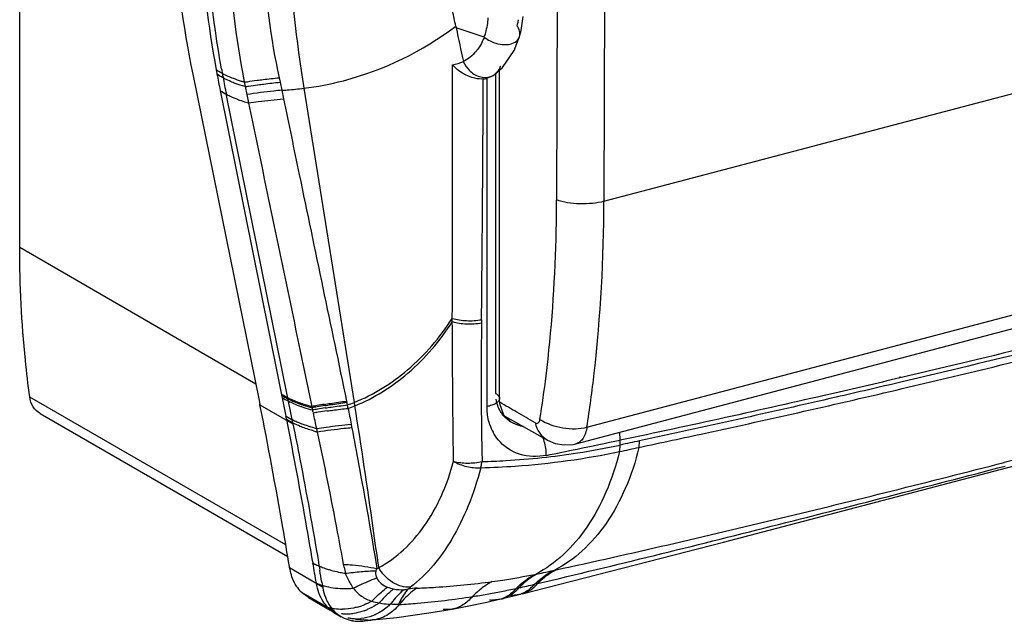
# Model space of a CAD drawing. Header units: millimetres. Extents: x 4 to 353, y -234 to 724.
# Tile 1 of 10: x 4 to 175, y -234 to -129. Entities that reach past the tile are written whole.
import ezdxf

# ---------------------------------------------------------------- set-up
doc = ezdxf.new("R2010")
doc.units = ezdxf.units.MM
doc.header["$LTSCALE"] = 30.734
doc.layers.get('0').update_dxf_attribs({"linetype": 'CONTINUOUS'})

msp = doc.modelspace()

# ---------------------------------------------------------------- linework, layer by layer
at = {"color": 7, "linetype": 'Continuous'}
for p, q in [((4.23, -168.61), (4.23, 532.4)), ((97.58, -160.33), (98.01, -37.47)), ((34.3, -138.47), (45.85, -195.19)), ((100.94, -202.71), (338.69, -139.99)), ((51.59, -198.51), (40.14, -141.9)), ((50.48, -220.28), (5.98, -194.59)), ((45.85, -195.19), (45.98, -195.83)), ((46, -195.95), (45.98, -195.83)), ((7.77, -197.47), (50.83, -222.34)), ((88.59, -197.89), (95.97, -202.07)), ((51.71, -199.12), (51.74, -199.27)), ((100.94, -202.71), (100.94, -202.71)), ((56.17, -223.29), (56.2, -223.45)), ((56.17, -223.29), (56.2, -223.45)), ((56.75, -226.78), (56.81, -227.11)), ((54.41, -229.47), (53.12, -228.47)), ((54.41, -229.47), (58.2, -231.66)), ((58.83, -232.03), (60.13, -232.78)), ((65.07, -233.38), (65.58, -233.32)), ((65.07, -233.41), (65.3, -233.39)), ((65.3, -233.39), (65.58, -233.35))]:
    msp.add_line(p, q, dxfattribs=at)
at = {"color": 9, "linetype": 'Continuous'}
for p, q in [((106.22, -37.68), (105.8, -160.56)), ((105.8, -160.56), (343.48, -97.86)), ((84.99, -132), (80.1, -130.41)), ((91.13, -131.89), (91.13, -131.89)), ((86.77, -138.52), (86.78, -138.5)), ((86.97, -138.23), (86.97, -193.97)), ((102.85, -199.82), (340.6, -137.1)), ((43.28, -139.84), (43.44, -140.62)), ((49.32, -139.07), (49.49, -139.85)), ((49.49, -139.85), (49.78, -141.25)), ((85.46, -139.17), (85.46, -196.25)), ((43.44, -140.62), (43.72, -141.99)), ((43.72, -141.99), (44.02, -143.46)), ((49.78, -141.25), (50.09, -142.73)), ((53.61, -140.9), (62.4, -195.52)), ((45.26, -192.33), (4.23, -168.61)), ((84.46, -194.85), (84.46, -195.55)), ((84.47, -194.85), (84.47, -195.55)), ((87.65, -194.85), (87.65, -194.85)), ((46, -195.95), (51.74, -199.27)), ((55.03, -196.24), (55.08, -196.45)), ((55.24, -197.2), (55.28, -197.37)), ((89.66, -198.95), (89.66, -198.95)), ((108.63, -202.94), (108.63, -202.07)), ((175.35, -205.96), (175.4, -205.94)), ((51.16, -224.25), (56.89, -227.58)), ((93.8, -225.42), (94.25, -225.33)), ((96.99, -224.75), (97.51, -224.64)), ((94.27, -227.02), (93.75, -227.15)), ((53.12, -228.47), (58.84, -231.77)), ((91, -227.77), (90.55, -227.87)), ((91.03, -228.91), (91.02, -228.91)), ((91.55, -228.78), (91.55, -228.78)), ((87.61, -229.76), (87.61, -229.76))]:
    msp.add_line(p, q, dxfattribs=at)
at = {"color": 6, "linetype": 'Continuous'}
for p, q in [((86.53, -138.69), (86.77, -138.52)), ((86.78, -138.5), (88.19, -137.27)), ((87.65, -194.85), (87.65, -137.75)), ((85.46, -139.17), (86.53, -138.69)), ((39.08, -141.28), (50.52, -197.89)), ((79.44, -181.47), (79.44, -180.91)), ((84.52, -181.14), (84.51, -181.7)), ((157.42, -191.16), (157.15, -191.22)), ((157.51, -191.21), (157.23, -191.27)), ((163.44, -210.17), (199.41, -200.62)), ((175.4, -205.94), (188.49, -202.54)), ((88.65, -229.52), (90.58, -229.04)), ((90.58, -229.04), (91.03, -228.93)), ((85.42, -230.26), (87.61, -229.76)), ((87.61, -229.76), (88.09, -229.65)), ((88.1, -229.65), (88.65, -229.52)), ((62.58, -233.19), (65.07, -233.36))]:
    msp.add_line(p, q, dxfattribs=at)
for points in [[(91.13, -131.89), (91.4, -130.87), (91.78, -128.45)], [(88.19, -137.27), (90.21, -134.32), (91.13, -131.89)], [(89.66, -198.95), (88.41, -197.72), (87.71, -195.76), (87.65, -194.85)], [(91.56, -228.79), (126.56, -219.8), (163.44, -210.17)], [(79.41, -231.46), (81.73, -231.03), (85.42, -230.26)], [(65.59, -233.34), (69.79, -232.9), (75.37, -232.14), (79.41, -231.46)]]:
    msp.add_lwpolyline(points, dxfattribs=at)
at = {"color": 7, "linetype": 'Continuous'}
msp.add_lwpolyline([(95.97, -202.07), (97.32, -202.65), (98.88, -202.92), (100.44, -202.83), (100.94, -202.71)], dxfattribs=at)
at = {"color": 9, "linetype": 'Continuous'}
msp.add_lwpolyline([(90.74, -227.83), (90.68, -227.84), (90.62, -227.85), (90.55, -227.87)], dxfattribs=at)
at = {"color": 6, "linetype": 'Continuous'}
for centre, radius, start, end in [((421.63, -60.39), 348.63, 191.5864, 192.57), ((223.63, -103.94), 188.29, 190.3246, 190.5616), ((224.7, -103.74), 189.38, 190.5622, 191.4334), ((-135.71, -235.55), 190, 11.2434, 11.4328), ((-372.77, 2078.97), 2331.28, 281.59503, 281.7289), ((-369.21, 2061.85), 2313.8, 281.72883, 281.91851), ((-1161.5, -430.72), 1234.24, 9.50366, 9.66762), ((62.23, -226.89), 6.15, 223.2193, 225.6281), ((62.05, -227.07), 5.9, 225.5875, 236.1314), ((61.95, -227.21), 5.73, 236.1983, 237.0565), ((65.08, -227.41), 5.95, 259.4581, 269.9161), ((65.07, -227.62), 5.74, 269.9881, 271.7721), ((65.07, -227.65), 5.71, 271.773, 272.5913), ((65.07, -227.67), 5.69, 272.5909, 275.1905)]:
    msp.add_arc(centre, radius, start, end, dxfattribs=at)
at = {"color": 9, "linetype": 'Continuous'}
for centre, radius, start, end in [((89.66, -131.47), 1.53, 335.3864, 343.944), ((85.16, -136.28), 2.75, 299.6706, 302.2382), ((85.15, -136.27), 2.77, 302.2404, 305.8469), ((85.11, -136.22), 2.84, 306.2318, 315.85), ((84.51, -135.81), 3.56, 333.2476, 339.8469), ((-6339.63, -113.86), 6424.5, 359.400019, 359.773276), ((85.17, -136.31), 2.73, 289.1381, 299.6706), ((51.19, -118.52), 25.95, 252.9333, 253.9635), ((13008.48, 2533.27), 13237.9, 191.665792, 191.899134), ((944.44, -191.82), 859.99, 179.32568, 180.2018), ((55.38, -185.44), 10.3, 236.8933, 237.6029), ((55.7, -184.94), 10.9, 237.6086, 238.9238), ((86.61, -375.43), 181.95, 99.7077, 99.9945), ((86.52, -375.22), 181.52, 99.6918, 99.9763), ((-115.66, -234.66), 174.96, 12.4841, 12.6171), ((83.39, -365.69), 171.19, 99.1954, 99.4908), ((-59.7, -223.2), 117.85, 12.746, 12.9226), ((83.79, -358.88), 165.17, 99.2591, 99.7106), ((83.72, -358.74), 164.8, 99.2393, 99.6948), ((80.53, -347.98), 153.25, 98.7027, 99.1993), ((-82.68, -225.62), 146.9, 11.6445, 11.8269), ((50.19, -164.9), 32.96, 289.5223, 291.7489), ((-50.01, -218.64), 113.5, 11.2192, 11.5232), ((50.27, -165.75), 32.74, 289.7381, 291.9396), ((791.65, -58.96), 743.17, 190.66944, 190.88665), ((-186.03, -235.78), 251.67, 9.0694, 9.2064), ((595.72, -193.21), 511.26, 180.2623, 181.4128), ((80.31, -355.29), 159.89, 98.7011, 99.0036), ((-175.5, -249.22), 236.53, 11.9976, 12.6612), ((78.16, -341.26), 145.7, 98.0819, 98.7032), ((62.93, -172.65), 28.3, 254.6516, 255.5427), ((-156.35, -245.03), 216.93, 11.8009, 11.9669), ((94.11, -196.69), 8.58, 198.4433, 207.8528), ((63.05, -173.4), 28.16, 253.9801, 255.5057), ((80.29, -69.29), 136.63, 278.814, 281.9716), ((45.4, -227.01), 15.5, 10.5174, 12.4164), ((61.55, -212.02), 13.06, 253.075, 255.7127), ((64.94, -200.4), 25.18, 258.6081, 260.6184), ((57.81, -207.74), 18.72, 297.0689, 298.1391), ((54.84, -30.33), 198.94, 281.4256, 282.2311), ((70.79, -220.52), 7.58, 249.7096, 258.1772), ((52.18, -51.27), 180.72, 282.4041, 283.2986), ((60.71, -213.25), 14.65, 267.0503, 271.6731), ((60.69, -212.32), 15.58, 271.6369, 272.7178), ((60.65, -211.67), 16.23, 272.7291, 275.4929), ((59.27, -210.88), 21.17, 306.1734, 307.5551), ((78.75, -288.96), 61.39, 95.0905, 96.538), ((94.33, -240.48), 15.98, 130.1874, 135.522), ((60.18, -86.69), 144.4, 279.0621, 279.5784), ((61.33, -93.5), 137.49, 279.5788, 280.0962), ((57.93, -74.79), 156.51, 280.1236, 281.0712), ((55.04, -59.47), 172.1, 281.035, 281.9089), ((86.98, -224.96), 4.83, 283.4132, 295.3175), ((85.03, -223.17), 7.26, 317.2931, 319.6045), ((85.81, -223.37), 6.8, 313.6033, 318.0004), ((85.48, -223.07), 7.26, 317.9724, 319.5906), ((89.88, -224.43), 4.64, 284.3122, 291.0086), ((90.36, -224.09), 4.83, 284.3612, 294.3799), ((60.04, -220.51), 11, 285.0623, 289.5237), ((86.49, -224.46), 5.43, 263.7167, 267.9202), ((86.52, -225.1), 4.79, 283.1892, 289.0455), ((86.5, -225.06), 4.84, 289.0561, 292.8755), ((86.46, -224.95), 4.95, 292.8734, 295.3901), ((60.28, -222.55), 8.92, 253.485, 261.2805), ((60.32, -222.24), 9.23, 261.309, 270.2402), ((61.07, -223.8), 8.49, 264.0502, 265.4697), ((61.08, -223.69), 8.6, 265.4857, 272.4963), ((61.06, -223.47), 8.82, 272.5028, 278.3795), ((60.71, -222.2), 10.15, 289.8052, 292.7103), ((62.93, -225.69), 7.45, 257.3125, 258.9387), ((62.92, -225.78), 7.36, 258.9343, 263.5513), ((62.9, -225.87), 7.27, 263.5673, 274.7088), ((62.9, -225.87), 7.27, 274.7267, 275.4923)]:
    msp.add_arc(centre, radius, start, end, dxfattribs=at)
at = {"color": 7, "linetype": 'Continuous'}
for centre, radius, start, end in [((224.31, -104.63), 187.9, 190.078, 190.3164), ((225.22, -104.46), 188.83, 190.3169, 191.1944), ((225.92, -104.33), 189.54, 191.194, 191.4324), ((-184.06, -159.4), 281.64, 358.4395, 359.8104), ((-134.64, -236.18), 190, 11.2478, 11.4373), ((-922.37, -388.76), 992.43, 9.39355, 9.51695), ((57.91, -223.9), 6.62, 212.4148, 223.6039), ((63.62, -227.21), 6.6, 216.6587, 223.6438), ((63.15, -227.61), 5.98, 224.0168, 225.4291), ((63.11, -227.65), 5.93, 225.4249, 230.5991), ((63.06, -227.71), 5.86, 230.6027, 235.4899), ((63.04, -227.75), 5.81, 235.4953, 237.194), ((63.02, -227.77), 5.78, 237.1934, 239.9679), ((63.01, -227.79), 5.76, 239.9689, 241.8376), ((63.12, -227.43), 6.13, 256.3906, 260.3142), ((48.95, -87.89), 146.41, 275.8645, 276.3189)]:
    msp.add_arc(centre, radius, start, end, dxfattribs=at)
for points, knots in [([(30.73, -104.28), (30.73, -107.05), (31.05, -118.52), (32.57, -129.95), (34.3, -138.47)], [0, 0, 0, 0, 0.24206, 1, 1, 1, 1]), ([(39.31, -137.51), (38.86, -134.98), (37.31, -125.1), (36.57, -115.08), (36.57, -107.64)], [0, 0, 0, 0, 0.256561, 1, 1, 1, 1]), ([(94.68, -198.47), (95.08, -195.96), (96.53, -185.55), (97.26, -175.04), (97.48, -167.07)], [0, 0, 0, 0, 0.242026, 1, 1, 1, 1]), ([(5.98, -194.58), (5.69, -192.46), (4.65, -183.84), (4.23, -175.15), (4.23, -168.61)], [0, 0, 0, 0, 0.246495, 1, 1, 1, 1]), ([(7.77, -197.47), (7.28, -197.19), (6.43, -196.32), (6.06, -195.18), (5.98, -194.58)], [0, 0, 0, 0, 0.478243, 1, 1, 1, 1]), ([(51.12, -224.05), (50.75, -221.79), (49.15, -212.41), (47.43, -203.04), (46, -195.95)], [0, 0, 0, 0, 0.240325, 1, 1, 1, 1]), ([(93.83, -199.08), (93.92, -199.13), (94.11, -199.2), (94.41, -199.1), (94.6, -198.83), (94.66, -198.6), (94.68, -198.47)], [0, 0, 0, 0, 0.236703, 0.448119, 0.692596, 1, 1, 1, 1]), ([(51.74, -199.27), (52.15, -201.31), (53.73, -209.3), (55.16, -217.32), (56.17, -223.29)], [0, 0, 0, 0, 0.256125, 1, 1, 1, 1]), ([(52.33, -227.45), (52.18, -227.22), (51.63, -226.22), (51.31, -225.11), (51.16, -224.25)], [0, 0, 0, 0, 0.238004, 1, 1, 1, 1]), ([(56.9, -227.58), (56.93, -227.77), (57.08, -228.51), (57.31, -229.24), (57.53, -229.76)], [0, 0, 0, 0, 0.259267, 1, 1, 1, 1]), ([(57.53, -229.76), (57.58, -229.89), (57.8, -230.37), (58.09, -230.84), (58.32, -231.16)], [0, 0, 0, 0, 0.253787, 1, 1, 1, 1]), ([(62.09, -233.48), (62.24, -233.51), (62.84, -233.59), (63.46, -233.58), (63.91, -233.54)], [0, 0, 0, 0, 0.245713, 1, 1, 1, 1])]:
    msp.add_open_spline(points, degree=3, knots=knots, dxfattribs=at)
at = {"color": 6, "linetype": 'Continuous'}
for points, knots in [([(35.51, -107.03), (35.51, -109.52), (35.77, -119.79), (36.99, -130.03), (38.38, -137.69)], [0, 0, 0, 0, 0.242545, 1, 1, 1, 1]), ([(84.82, -139.28), (84.34, -139.32), (82.32, -139.13), (80.47, -137.96), (79.47, -136.81)], [0, 0, 0, 0, 0.242282, 1, 1, 1, 1]), ([(219.92, -175.53), (214.8, -176.91), (194.06, -182.38), (173.23, -187.52), (157.51, -191.21)], [0, 0, 0, 0, 0.247136, 1, 1, 1, 1]), ([(157.23, -191.27), (153.23, -192.22), (137.06, -195.96), (120.85, -199.53), (108.63, -202.11)], [0, 0, 0, 0, 0.248064, 1, 1, 1, 1]), ([(55.22, -223.45), (54.87, -221.44), (53.43, -213.11), (51.9, -204.79), (50.65, -198.51)], [0, 0, 0, 0, 0.242049, 1, 1, 1, 1]), ([(108.63, -202.07), (108.63, -201.96), (108.62, -201.51), (108.58, -201.06), (108.52, -200.72)], [0, 0, 0, 0, 0.241031, 1, 1, 1, 1]), ([(57.74, -231.1), (57.49, -230.84), (56.53, -229.62), (56, -228.1), (55.8, -226.94)], [0, 0, 0, 0, 0.236674, 1, 1, 1, 1]), ([(73.3, -227.81), (73.02, -228), (71.88, -228.82), (70.87, -229.83), (70.22, -230.68)], [0, 0, 0, 0, 0.242338, 1, 1, 1, 1]), ([(70.22, -230.68), (69.6, -231.41), (68.23, -232.66), (66.44, -233.26), (65.59, -233.34)], [0, 0, 0, 0, 0.527752, 1, 1, 1, 1])]:
    msp.add_open_spline(points, degree=3, knots=knots, dxfattribs=at)
at = {"color": 9, "linetype": 'Continuous'}
for points, knots in [([(50.7, -107.7), (50.73, -110.42), (51.09, -121.53), (52.29, -132.61), (53.61, -140.9)], [0, 0, 0, 0, 0.244396, 1, 1, 1, 1]), ([(40.21, -109.05), (40.21, -111.55), (40.49, -121.87), (41.79, -132.16), (43.28, -139.84)], [0, 0, 0, 0, 0.242198, 1, 1, 1, 1]), ([(46.32, -111.39), (46.32, -113.64), (46.6, -122.93), (47.86, -132.18), (49.32, -139.07)], [0, 0, 0, 0, 0.242346, 1, 1, 1, 1]), ([(84.99, -132), (85.08, -131.74), (85.44, -130.66), (85.63, -129.53), (85.69, -128.67)], [0, 0, 0, 0, 0.239564, 1, 1, 1, 1]), ([(90.91, -128.98), (90.9, -129.07), (90.82, -129.42), (90.72, -129.77), (90.65, -130.03)], [0, 0, 0, 0, 0.2557, 1, 1, 1, 1]), ([(91.13, -131.89), (91.22, -131.6), (91.2, -130.9), (90.86, -130.31), (90.65, -130.03)], [0, 0, 0, 0, 0.462291, 1, 1, 1, 1]), ([(53.61, -140.91), (55.94, -140.63), (65.35, -138.8), (74.29, -134.48), (80.04, -130.09)], [0, 0, 0, 0, 0.244569, 1, 1, 1, 1]), ([(84.99, -132), (84.93, -132.15), (84.69, -132.74), (84.4, -133.31), (84.14, -133.71)], [0, 0, 0, 0, 0.256366, 1, 1, 1, 1]), ([(84.99, -132), (85.08, -132.07), (85.47, -132.39), (85.91, -132.64), (86.25, -132.8)], [0, 0, 0, 0, 0.240478, 1, 1, 1, 1]), ([(86.25, -132.8), (86.72, -133.02), (87.69, -133.32), (89.12, -133.36), (90.34, -133), (90.91, -132.42), (91.05, -132.11)], [0, 0, 0, 0, 0.293112, 0.567803, 0.803169, 1, 1, 1, 1]), ([(84.14, -133.71), (83.96, -133.98), (83.22, -135.01), (82.19, -135.84), (81.35, -136.26)], [0, 0, 0, 0, 0.259465, 1, 1, 1, 1]), ([(79.44, -180.91), (79.45, -177.23), (79.47, -162.53), (79.47, -147.83), (79.47, -136.81)], [0, 0, 0, 0, 0.250185, 1, 1, 1, 1]), ([(39.73, -138.49), (39.61, -138.42), (39.15, -138.18), (38.7, -137.91), (38.38, -137.69)], [0, 0, 0, 0, 0.262468, 1, 1, 1, 1]), ([(41.53, -139.99), (41.24, -139.88), (40.2, -139.45), (39.2, -138.92), (38.53, -138.45)], [0, 0, 0, 0, 0.272926, 1, 1, 1, 1]), ([(41.38, -139.21), (41.23, -139.16), (40.68, -138.94), (40.13, -138.69), (39.73, -138.49)], [0, 0, 0, 0, 0.260415, 1, 1, 1, 1]), ([(82.35, -137.74), (82.85, -138.25), (84.01, -139.05), (85.47, -139.09), (86.06, -138.88)], [0, 0, 0, 0, 0.530091, 1, 1, 1, 1]), ([(43.28, -139.85), (43.11, -139.8), (42.47, -139.61), (41.84, -139.39), (41.38, -139.21)], [0, 0, 0, 0, 0.258402, 1, 1, 1, 1]), ([(43.43, -140.62), (43.27, -140.57), (42.63, -140.38), (41.99, -140.16), (41.53, -139.99)], [0, 0, 0, 0, 0.25843, 1, 1, 1, 1]), ([(43.28, -139.84), (43.47, -139.82), (44.2, -139.7), (44.94, -139.6), (45.49, -139.52)], [0, 0, 0, 0, 0.257783, 1, 1, 1, 1]), ([(43.44, -140.62), (43.63, -140.6), (44.36, -140.48), (45.1, -140.38), (45.65, -140.3)], [0, 0, 0, 0, 0.257775, 1, 1, 1, 1]), ([(45.49, -139.52), (45.84, -139.48), (47.11, -139.31), (48.39, -139.16), (49.32, -139.07)], [0, 0, 0, 0, 0.270941, 1, 1, 1, 1]), ([(45.65, -140.3), (46, -140.26), (47.27, -140.09), (48.55, -139.94), (49.49, -139.85)], [0, 0, 0, 0, 0.270921, 1, 1, 1, 1]), ([(39.08, -141.28), (39.18, -141.35), (39.62, -141.65), (40.08, -141.91), (40.44, -142.09)], [0, 0, 0, 0, 0.23744, 1, 1, 1, 1]), ([(49.78, -141.25), (49.33, -141.29), (47.31, -141.49), (45.29, -141.76), (43.72, -141.99)], [0, 0, 0, 0, 0.220613, 1, 1, 1, 1]), ([(49.78, -141.25), (50.1, -141.24), (51.38, -141.15), (52.66, -141.02), (53.61, -140.9)], [0, 0, 0, 0, 0.247974, 1, 1, 1, 1]), ([(40.44, -142.09), (40.57, -142.15), (41.11, -142.42), (41.67, -142.66), (42.1, -142.82)], [0, 0, 0, 0, 0.239392, 1, 1, 1, 1]), ([(42.1, -142.82), (42.22, -142.87), (42.71, -143.05), (43.2, -143.22), (43.57, -143.33)], [0, 0, 0, 0, 0.243152, 1, 1, 1, 1]), ([(44.02, -143.46), (44.58, -143.38), (46.6, -143.1), (48.62, -142.86), (50.09, -142.73)], [0, 0, 0, 0, 0.277543, 1, 1, 1, 1]), ([(50.09, -142.73), (51, -147.12), (54.64, -164.65), (58.3, -182.17), (61.06, -195.3)], [0, 0, 0, 0, 0.250259, 1, 1, 1, 1]), ([(105.8, -160.56), (105.15, -160.74), (103.75, -160.97), (101.61, -161.05), (99.52, -160.86), (98.19, -160.55), (97.58, -160.33)], [0, 0, 0, 0, 0.244691, 0.508809, 0.768336, 1, 1, 1, 1]), ([(102.85, -199.82), (103.33, -196.7), (105.07, -183.68), (105.77, -170.53), (105.8, -160.56)], [0, 0, 0, 0, 0.240745, 1, 1, 1, 1]), ([(219.92, -176.29), (214.79, -177.67), (194.02, -183.16), (173.15, -188.31), (157.4, -192.01)], [0, 0, 0, 0, 0.247159, 1, 1, 1, 1]), ([(157.67, -193.13), (162.92, -191.9), (183.69, -186.94), (204.38, -181.67), (219.79, -177.54)], [0, 0, 0, 0, 0.25278, 1, 1, 1, 1]), ([(62.4, -195.52), (65.76, -194.18), (72.3, -190.08), (77.3, -184.24), (79.44, -180.91)], [0, 0, 0, 0, 0.477679, 1, 1, 1, 1]), ([(79.44, -180.91), (80.23, -181.15), (81.94, -181.39), (83.66, -181.3), (84.52, -181.14)], [0, 0, 0, 0, 0.486923, 1, 1, 1, 1]), ([(62.5, -196.11), (65.84, -194.77), (72.35, -190.65), (77.32, -184.8), (79.44, -181.47)], [0, 0, 0, 0, 0.477447, 1, 1, 1, 1]), ([(79.64, -205.77), (79.62, -203.75), (79.53, -195.66), (79.47, -187.56), (79.44, -181.47)], [0, 0, 0, 0, 0.24875, 1, 1, 1, 1]), ([(79.44, -181.47), (80.24, -181.72), (81.94, -181.95), (83.66, -181.86), (84.52, -181.7)], [0, 0, 0, 0, 0.489813, 1, 1, 1, 1]), ([(111.89, -203.34), (115.74, -202.53), (131.03, -199.25), (146.28, -195.8), (157.67, -193.13)], [0, 0, 0, 0, 0.251793, 1, 1, 1, 1]), ([(157.4, -192.01), (153.65, -192.89), (138.53, -196.4), (123.38, -199.77), (111.97, -202.23)], [0, 0, 0, 0, 0.24814, 1, 1, 1, 1]), ([(49.79, -194.28), (49.9, -194.35), (50.38, -194.64), (50.87, -194.91), (51.26, -195.09)], [0, 0, 0, 0, 0.237504, 1, 1, 1, 1]), ([(49.87, -194.67), (50.1, -194.82), (51.13, -195.44), (52.25, -195.91), (53.12, -196.22)], [0, 0, 0, 0, 0.227087, 1, 1, 1, 1]), ([(50.07, -194.27), (50.16, -194.32), (50.53, -194.54), (50.92, -194.74), (51.22, -194.88)], [0, 0, 0, 0, 0.240675, 1, 1, 1, 1]), ([(51.22, -194.88), (51.35, -194.95), (51.94, -195.22), (52.53, -195.45), (52.99, -195.61)], [0, 0, 0, 0, 0.239609, 1, 1, 1, 1]), ([(51.26, -195.09), (51.4, -195.16), (51.98, -195.42), (52.58, -195.66), (53.04, -195.82)], [0, 0, 0, 0, 0.239609, 1, 1, 1, 1]), ([(87.64, -194.85), (87.64, -195.21), (87.09, -195.72), (86.28, -196.05), (85.75, -196.19), (85.46, -196.25)], [0, 0, 0, 0, 0.39379, 0.681723, 1, 1, 1, 1]), ([(86.97, -193.97), (87.07, -194.03), (87.38, -194.23), (87.65, -194.58), (87.64, -194.85)], [0, 0, 0, 0, 0.294424, 1, 1, 1, 1]), ([(88.24, -197.72), (88.09, -197.52), (87.51, -196.7), (87.17, -195.71), (87.05, -194.96)], [0, 0, 0, 0, 0.245744, 1, 1, 1, 1]), ([(52.99, -195.61), (53.15, -195.67), (53.83, -195.9), (54.51, -196.1), (55.03, -196.24)], [0, 0, 0, 0, 0.241706, 1, 1, 1, 1]), ([(53.04, -195.82), (53.2, -195.88), (53.87, -196.11), (54.55, -196.31), (55.08, -196.45)], [0, 0, 0, 0, 0.241706, 1, 1, 1, 1]), ([(53.12, -196.22), (53.28, -196.28), (53.96, -196.51), (54.64, -196.71), (55.16, -196.84)], [0, 0, 0, 0, 0.241707, 1, 1, 1, 1]), ([(57.21, -195.87), (57.56, -195.81), (58.84, -195.61), (60.12, -195.42), (61.06, -195.3)], [0, 0, 0, 0, 0.268222, 1, 1, 1, 1]), ([(57.26, -196.08), (57.6, -196.02), (58.88, -195.82), (60.17, -195.63), (61.11, -195.51)], [0, 0, 0, 0, 0.268137, 1, 1, 1, 1]), ([(57.35, -196.49), (57.69, -196.44), (58.97, -196.25), (60.26, -196.08), (61.2, -195.97)], [0, 0, 0, 0, 0.267857, 1, 1, 1, 1]), ([(57.68, -197.01), (58, -196.97), (59.22, -196.8), (60.43, -196.65), (61.32, -196.56)], [0, 0, 0, 0, 0.2672, 1, 1, 1, 1]), ([(66.64, -224.25), (66.33, -221.97), (65.02, -212.58), (63.63, -203.2), (62.5, -196.11)], [0, 0, 0, 0, 0.243001, 1, 1, 1, 1]), ([(85.97, -199.4), (85.89, -199.15), (85.59, -198.13), (85.47, -197.05), (85.47, -196.25)], [0, 0, 0, 0, 0.244939, 1, 1, 1, 1]), ([(50.52, -197.89), (50.64, -197.96), (51.12, -198.26), (51.62, -198.52), (52.01, -198.7)], [0, 0, 0, 0, 0.23758, 1, 1, 1, 1]), ([(53.94, -200.04), (53.62, -199.93), (52.49, -199.51), (51.39, -198.98), (50.65, -198.51)], [0, 0, 0, 0, 0.272363, 1, 1, 1, 1]), ([(94.68, -198.47), (95.87, -199.24), (97.97, -199.96), (100.78, -200.17), (102.19, -199.99), (102.85, -199.82)], [0, 0, 0, 0, 0.500403, 0.76001, 1, 1, 1, 1]), ([(52.01, -198.7), (52.15, -198.77), (52.74, -199.04), (53.35, -199.27), (53.81, -199.43)], [0, 0, 0, 0, 0.239695, 1, 1, 1, 1]), ([(53.81, -199.43), (53.94, -199.48), (54.48, -199.66), (55.03, -199.82), (55.44, -199.94)], [0, 0, 0, 0, 0.243292, 1, 1, 1, 1]), ([(55.28, -200.47), (55.16, -200.44), (54.71, -200.3), (54.27, -200.16), (53.94, -200.04)], [0, 0, 0, 0, 0.255514, 1, 1, 1, 1]), ([(55.87, -200.05), (56.41, -199.97), (58.4, -199.69), (60.39, -199.45), (61.85, -199.33)], [0, 0, 0, 0, 0.2729, 1, 1, 1, 1]), ([(61.97, -199.96), (61.52, -200), (59.52, -200.18), (57.54, -200.44), (56, -200.67)], [0, 0, 0, 0, 0.225712, 1, 1, 1, 1]), ([(61.97, -199.96), (62.37, -202.04), (63.9, -210.18), (65.33, -218.33), (66.33, -224.41)], [0, 0, 0, 0, 0.25591, 1, 1, 1, 1]), ([(91.8, -199.71), (91.61, -199.68), (90.86, -199.54), (90.15, -199.24), (89.66, -198.95)], [0, 0, 0, 0, 0.254466, 1, 1, 1, 1]), ([(93.83, -199.08), (93.99, -199.71), (94.49, -200.89), (95.44, -201.77), (95.97, -202.07)], [0, 0, 0, 0, 0.51776, 1, 1, 1, 1]), ([(102.85, -199.82), (102.79, -200.17), (102.64, -200.83), (102.25, -201.71), (101.68, -202.39), (101.19, -202.65), (100.94, -202.71)], [0, 0, 0, 0, 0.290064, 0.555591, 0.790052, 1, 1, 1, 1]), ([(60.54, -223.68), (60.2, -221.81), (58.78, -214.12), (57.24, -206.45), (56, -200.67)], [0, 0, 0, 0, 0.243111, 1, 1, 1, 1]), ([(95.64, -203.23), (95.57, -202.82), (95.43, -202.27), (95.25, -201.74), (95.2, -201.62)], [0, 0, 0, 0, 0.754725, 1, 1, 1, 1]), ([(95.8, -204.74), (94.26, -205.03), (91.06, -205.01), (88.36, -203.19), (87.42, -202.05)], [0, 0, 0, 0, 0.513709, 1, 1, 1, 1]), ([(95.78, -204.74), (95.78, -204.62), (95.77, -204.12), (95.71, -203.61), (95.64, -203.23)], [0, 0, 0, 0, 0.231574, 1, 1, 1, 1]), ([(111.89, -203.36), (111.3, -205.79), (109.79, -210.39), (106.47, -216.53), (102.3, -221.42), (98.95, -223.82), (97.22, -224.7)], [0, 0, 0, 0, 0.281883, 0.542607, 0.781229, 1, 1, 1, 1]), ([(108.5, -204.07), (108.52, -203.98), (108.59, -203.61), (108.62, -203.23), (108.63, -202.94)], [0, 0, 0, 0, 0.23784, 1, 1, 1, 1]), ([(111.89, -203.36), (111.9, -203.27), (111.95, -202.89), (111.97, -202.51), (111.97, -202.23)], [0, 0, 0, 0, 0.236699, 1, 1, 1, 1]), ([(84.37, -206.88), (86.38, -206.83), (94.47, -206.46), (102.54, -205.32), (108.5, -204.07)], [0, 0, 0, 0, 0.247839, 1, 1, 1, 1]), ([(84.61, -205.81), (86, -205.78), (91.55, -205.54), (97.1, -204.94), (101.23, -204.3)], [0, 0, 0, 0, 0.24854, 1, 1, 1, 1]), ([(108.5, -204.07), (107.92, -206.49), (106.41, -211.06), (103.13, -217.17), (99.01, -222.06), (95.69, -224.48), (93.98, -225.38)], [0, 0, 0, 0, 0.281376, 0.541988, 0.78087, 1, 1, 1, 1]), ([(66.64, -224.25), (69.77, -222.59), (73.96, -218.55), (77.71, -211.8), (79.09, -207.85), (79.64, -205.77)], [0, 0, 0, 0, 0.460275, 0.720508, 1, 1, 1, 1]), ([(84.37, -206.88), (83.8, -209.13), (82.41, -213.4), (78.84, -220.73), (75.08, -225.42), (72.17, -227.66)], [0, 0, 0, 0, 0.285085, 0.548431, 1, 1, 1, 1]), ([(79.64, -205.76), (80.43, -205.98), (82.11, -206.15), (83.79, -206), (84.61, -205.81)], [0, 0, 0, 0, 0.490335, 1, 1, 1, 1]), ([(79.64, -205.76), (80.35, -206.18), (81.9, -206.77), (83.56, -206.94), (84.37, -206.88)], [0, 0, 0, 0, 0.502838, 1, 1, 1, 1]), ([(84.37, -206.88), (84.39, -206.8), (84.5, -206.44), (84.57, -206.09), (84.61, -205.81)], [0, 0, 0, 0, 0.24052, 1, 1, 1, 1]), ([(94.27, -227.02), (107.84, -223.81), (134.96, -217.12), (162.02, -210.14), (175.56, -206.59)], [0, 0, 0, 0, 0.49899, 1, 1, 1, 1]), ([(97.51, -224.64), (110.51, -221.8), (136.51, -215.77), (162.39, -209.29), (175.35, -205.96)], [0, 0, 0, 0, 0.498626, 1, 1, 1, 1]), ([(60.54, -223.68), (61.05, -223.71), (62.99, -223.85), (64.93, -224.12), (66.33, -224.41)], [0, 0, 0, 0, 0.265104, 1, 1, 1, 1]), ([(58.32, -224.68), (58.45, -224.72), (59, -224.87), (59.55, -224.99), (59.97, -225.08)], [0, 0, 0, 0, 0.243863, 1, 1, 1, 1]), ([(60.84, -225.24), (61.76, -225.13), (63.53, -224.92), (65.3, -224.81), (66.15, -224.81)], [0, 0, 0, 0, 0.524318, 1, 1, 1, 1]), ([(66.15, -224.81), (66.13, -224.91), (66.07, -225.32), (66.14, -225.76), (66.29, -226.05)], [0, 0, 0, 0, 0.235516, 1, 1, 1, 1]), ([(72.17, -227.66), (71.09, -227.72), (69.37, -227.2), (67.64, -225.73), (66.92, -224.76), (66.64, -224.25)], [0, 0, 0, 0, 0.476082, 0.739868, 1, 1, 1, 1]), ([(86.35, -226.68), (86.97, -226.59), (89.46, -226.23), (91.94, -225.79), (93.8, -225.42)], [0, 0, 0, 0, 0.248832, 1, 1, 1, 1]), ([(90.55, -227.87), (90.8, -227.62), (91.78, -226.68), (92.91, -225.88), (93.8, -225.42)], [0, 0, 0, 0, 0.259573, 1, 1, 1, 1]), ([(94.25, -225.33), (93.96, -225.48), (92.78, -226.16), (91.72, -227.03), (91, -227.77)], [0, 0, 0, 0, 0.241787, 1, 1, 1, 1]), ([(93.75, -227.15), (94, -226.9), (94.98, -225.98), (96.1, -225.2), (96.99, -224.75)], [0, 0, 0, 0, 0.259444, 1, 1, 1, 1]), ([(97.51, -224.64), (97.22, -224.79), (96.05, -225.44), (94.99, -226.3), (94.27, -227.02)], [0, 0, 0, 0, 0.242348, 1, 1, 1, 1]), ([(55.8, -226.94), (56.12, -227.08), (57.45, -227.58), (58.87, -227.82), (59.95, -227.88)], [0, 0, 0, 0, 0.240037, 1, 1, 1, 1]), ([(62.21, -227.83), (62.57, -227.65), (63.91, -227.02), (65.27, -226.43), (66.29, -226.05)], [0, 0, 0, 0, 0.268884, 1, 1, 1, 1]), ([(65.44, -230.1), (65.67, -229.87), (66.54, -229), (67.46, -228.19), (68.16, -227.64)], [0, 0, 0, 0, 0.270166, 1, 1, 1, 1]), ([(66.29, -226.05), (66.48, -226.41), (67.02, -227.07), (67.76, -227.49), (68.16, -227.64)], [0, 0, 0, 0, 0.488863, 1, 1, 1, 1]), ([(73.3, -227.81), (74.39, -227.77), (78.75, -227.57), (83.1, -227.13), (86.35, -226.68)], [0, 0, 0, 0, 0.248447, 1, 1, 1, 1]), ([(86.35, -226.68), (86.14, -226.79), (85.33, -227.26), (84.56, -227.82), (84.02, -228.28)], [0, 0, 0, 0, 0.24426, 1, 1, 1, 1]), ([(93.75, -227.15), (93.59, -227.33), (92.96, -228), (92.17, -228.52), (91.55, -228.76)], [0, 0, 0, 0, 0.264902, 1, 1, 1, 1]), ([(92.35, -228.5), (92.53, -228.42), (93.25, -228.04), (93.87, -227.49), (94.27, -227.02)], [0, 0, 0, 0, 0.24023, 1, 1, 1, 1]), ([(62.21, -227.83), (62.61, -228.35), (63.59, -229.29), (64.81, -229.89), (65.44, -230.1)], [0, 0, 0, 0, 0.498093, 1, 1, 1, 1]), ([(69.24, -227.95), (69.03, -228.11), (68.14, -228.87), (67.33, -229.71), (66.74, -230.39)], [0, 0, 0, 0, 0.230434, 1, 1, 1, 1]), ([(71, -228.09), (70.8, -228.26), (69.95, -229.02), (69.21, -229.9), (68.69, -230.61)], [0, 0, 0, 0, 0.232142, 1, 1, 1, 1]), ([(71.76, -227.97), (71.6, -228.15), (70.92, -228.98), (70.39, -229.93), (70.05, -230.69)], [0, 0, 0, 0, 0.224853, 1, 1, 1, 1]), ([(70.22, -230.67), (71.28, -230.61), (75.53, -230.3), (79.77, -229.79), (82.93, -229.29)], [0, 0, 0, 0, 0.248642, 1, 1, 1, 1]), ([(71, -228.09), (71.06, -228.09), (71.31, -228.07), (71.57, -228.02), (71.76, -227.97)], [0, 0, 0, 0, 0.231556, 1, 1, 1, 1]), ([(82.93, -229.29), (82.46, -229.85), (81.4, -230.81), (80.07, -231.35), (79.41, -231.46)], [0, 0, 0, 0, 0.522092, 1, 1, 1, 1]), ([(90.36, -228.09), (90.23, -228.23), (89.7, -228.76), (89.08, -229.19), (88.58, -229.42)], [0, 0, 0, 0, 0.261827, 1, 1, 1, 1]), ([(90.51, -228.3), (90.39, -228.41), (89.95, -228.8), (89.44, -229.13), (89.04, -229.32)], [0, 0, 0, 0, 0.258865, 1, 1, 1, 1]), ([(91.03, -228.93), (90.68, -229.02), (90.19, -229.08), (89.71, -229.08), (89.59, -229.07)], [0, 0, 0, 0, 0.745751, 1, 1, 1, 1]), ([(65.44, -230.1), (65.3, -230.18), (64.74, -230.47), (64.16, -230.72), (63.71, -230.87)], [0, 0, 0, 0, 0.254112, 1, 1, 1, 1]), ([(66.74, -230.39), (66.57, -230.51), (65.9, -230.95), (65.18, -231.33), (64.63, -231.56)], [0, 0, 0, 0, 0.25618, 1, 1, 1, 1]), ([(68.69, -230.61), (68.5, -230.79), (67.74, -231.47), (66.87, -232.04), (66.19, -232.36)], [0, 0, 0, 0, 0.260673, 1, 1, 1, 1]), ([(66.74, -230.39), (66.91, -230.42), (67.55, -230.53), (68.21, -230.6), (68.69, -230.61)], [0, 0, 0, 0, 0.2571, 1, 1, 1, 1]), ([(62.9, -231.13), (62.68, -231.18), (61.85, -231.38), (61, -231.47), (60.36, -231.47)], [0, 0, 0, 0, 0.254562, 1, 1, 1, 1]), ([(64.15, -231.74), (64, -231.8), (63.41, -231.99), (62.81, -232.13), (62.35, -232.2)], [0, 0, 0, 0, 0.253787, 1, 1, 1, 1]), ([(66.19, -232.36), (65.99, -232.46), (65.16, -232.82), (64.26, -233.04), (63.6, -233.1)], [0, 0, 0, 0, 0.256372, 1, 1, 1, 1]), ([(79.41, -231.46), (79.02, -231.54), (78.48, -231.57), (77.95, -231.52), (77.82, -231.51)], [0, 0, 0, 0, 0.74598, 1, 1, 1, 1])]:
    msp.add_open_spline(points, degree=3, knots=knots, dxfattribs=at)
for points in [[(80.04, -130.09), (79.85, -129.22), (79.66, -128.35), (79.48, -127.48)], [(79.47, -136.81), (80.12, -136.72), (80.76, -136.53), (81.36, -136.26)], [(81.35, -136.26), (81.6, -136.8), (81.94, -137.31), (82.35, -137.74)], [(87.14, -138.19), (87.36, -137.96), (87.55, -137.7), (87.69, -137.41)], [(61.06, -195.3), (61.08, -195.37), (61.09, -195.44), (61.11, -195.51)], [(89.66, -198.95), (89.12, -198.63), (88.64, -198.2), (88.24, -197.72)], [(61.85, -199.33), (61.88, -199.54), (61.92, -199.75), (61.97, -199.96)], [(87.42, -202.05), (87.08, -201.63), (86.77, -201.17), (86.52, -200.7)], [(108.5, -204.07), (109.63, -203.83), (110.76, -203.59), (111.89, -203.36)], [(111.97, -202.23), (110.86, -202.45), (109.74, -202.69), (108.63, -202.94)], [(55.22, -223.45), (55.27, -223.48), (55.32, -223.51), (55.36, -223.55)], [(55.36, -223.55), (55.6, -223.67), (55.84, -223.78), (56.08, -223.89)], [(56.08, -223.89), (56.34, -224), (56.61, -224.11), (56.88, -224.22)], [(56.88, -224.22), (57.16, -224.33), (57.45, -224.43), (57.74, -224.52)], [(60.64, -224.18), (60.71, -224.53), (60.77, -224.89), (60.84, -225.24)], [(61.27, -226.16), (61.11, -225.86), (60.97, -225.55), (60.84, -225.24)], [(66.33, -224.41), (66.26, -224.54), (66.19, -224.67), (66.15, -224.81)], [(62.21, -227.83), (61.88, -227.28), (61.56, -226.73), (61.27, -226.16)], [(69.24, -227.95), (69.81, -228.07), (70.41, -228.12), (71, -228.09)], [(65.44, -230.1), (65.87, -230.21), (66.31, -230.31), (66.74, -230.39)], [(70.05, -230.69), (69.59, -230.7), (69.14, -230.67), (68.69, -230.61)], [(70.22, -230.68), (70.16, -230.68), (70.1, -230.69), (70.05, -230.69)], [(87.61, -229.76), (87.18, -229.87), (86.74, -229.91), (86.3, -229.89)]]:
    msp.add_open_spline(points, degree=3, dxfattribs=at)
at = {"color": 6, "linetype": 'Continuous'}
for points in [[(80.03, -130.09), (80.06, -130.2), (80.08, -130.3), (80.1, -130.41)], [(84.82, -139.28), (85.04, -139.27), (85.26, -139.23), (85.46, -139.17)]]:
    msp.add_open_spline(points, degree=3, dxfattribs=at)
at = {"color": 7, "linetype": 'Continuous'}
for points in [[(90.67, -197.22), (89.68, -196.65), (88.69, -196.08), (87.69, -195.51)], [(93.83, -199.08), (92.78, -198.46), (91.72, -197.84), (90.67, -197.22)], [(51.16, -224.25), (51.15, -224.18), (51.14, -224.12), (51.12, -224.05)], [(56.2, -223.44), (56.27, -223.85), (56.33, -224.26), (56.4, -224.67)], [(56.81, -227.11), (56.84, -227.26), (56.87, -227.42), (56.9, -227.58)], [(60.29, -232.87), (60.73, -233.1), (61.2, -233.28), (61.68, -233.4)]]:
    msp.add_open_spline(points, degree=3, dxfattribs=at)

doc.saveas('drawing.dxf')
